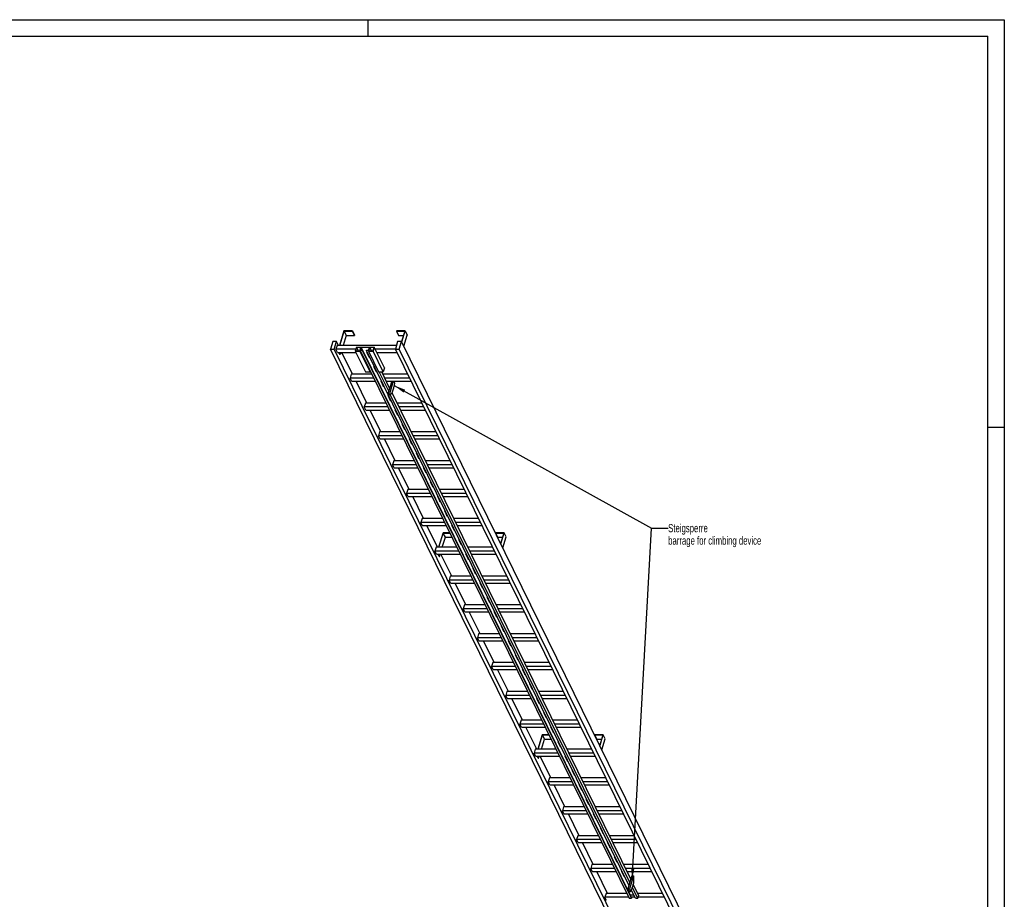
# Model space of a CAD drawing. Header units: millimetres. Extents: x 0 to 11880, y 0 to 8400.
# Tile 4 of 4: x 5940 to 11880, y 3091 to 8400. Entities that reach past the tile are written whole.
import ezdxf

# ---------------------------------------------------------------- set-up
doc = ezdxf.new("R2010")
doc.units = ezdxf.units.MM
doc.header["$LTSCALE"] = 653.4
doc.layers.get('0').update_dxf_attribs({"linetype": 'CONTINUOUS'})
doc.layers.add('053_NOTES', color=7, linetype='CONTINUOUS')
doc.styles.get("Standard").update_dxf_attribs({"font": 'txt', "width": 0.7})
doc.dimstyles.get("Standard").update_dxf_attribs({"dimtxt": 50, "dimasz": 70, "dimexe": 2, "dimexo": 1, "dimtad": 1, "dimtxsty": 'Standard', "dimblk": '_FILLED', "dimblk1": '_FILLED', "dimblk2": '_FILLED', "dimcen": 0.09, "dimazin": 2, "dimtol": 1, "dimtp": 0.01, "dimtm": 0.01, "dimtfac": 1, "dimtofl": 0, "dimtmove": 0, "dimatfit": 3, "dimldrblk": '_FILLED', "dimfxl": 1, "dimtolj": 1, "dimarcsym": 0})

# ---------------------------------------------------------------- blocks, each defined once
blk = doc.blocks.new('_FILLED')
at = {"color": 0, "linetype": 'ByBlock'}
blk.add_solid([(0, 0), (-1, 0.143), (-1, -0.143)], dxfattribs=at)

msp = doc.modelspace()

# ---------------------------------------------------------------- linework, layer by layer
at = {"color": 3, "linetype": 'Continuous'}
for p, q in [((0, 8400), (11880, 8400)), ((8040, 8400), (8040, 8300)), ((11880, 8400), (11880, 0)), ((11780, 5940), (11880, 5940))]:
    msp.add_line(p, q, dxfattribs=at)
at = {"color": 5, "linetype": 'Continuous'}
for p in [(100, 8300), (11780, 100)]:
    msp.add_line(p, (11780, 8300), dxfattribs=at)
at = {"color": 7, "linetype": 'Continuous'}
for p, q in [((7896.474, 6521.111), (7869.558, 6434.01)), ((7871.4, 6434.01), (7897.832, 6519.544)), ((7910.034, 6494.68), (7891.285, 6434.01)), ((7947.132, 6521.111), (7896.474, 6521.111)), ((7897.832, 6519.544), (7910.034, 6494.68)), ((7897.832, 6519.544), (7946.648, 6519.544)), ((7910.034, 6494.68), (7958.85, 6494.68)), ((7946.648, 6519.544), (7947.132, 6521.111)), ((7946.648, 6519.544), (7958.85, 6494.68)), ((7947.132, 6521.111), (7959.334, 6496.247)), ((7958.85, 6494.68), (7959.334, 6496.247)), ((8214.24, 6521.111), (8213.756, 6519.544)), ((8213.756, 6519.544), (8225.958, 6494.68)), ((8213.756, 6519.544), (8262.572, 6519.544)), ((8264.898, 6521.111), (8214.24, 6521.111)), ((8225.958, 6494.68), (8254.889, 6494.68)), ((8262.572, 6519.544), (8243.251, 6457.021)), ((8244.385, 6454.729), (8264.898, 6521.111)), ((8256.586, 6429.864), (8277.1, 6496.247)), ((8264.898, 6521.111), (8277.1, 6496.247)), ((7828.784, 6457.017), (7814.987, 6412.368)), ((7851.811, 6457.017), (7828.784, 6457.017)), ((7838.013, 6412.368), (7851.811, 6457.017)), ((7854.644, 6434.01), (7847.382, 6410.51)), ((7863.101, 6434.01), (7851.811, 6457.017)), ((8213.126, 6434.01), (7854.644, 6434.01)), ((7972.047, 6422.864), (7964.785, 6399.364)), ((7972.726, 6422.081), (7965.949, 6400.148)), ((7972.047, 6422.864), (8078.891, 6422.864)), ((7972.726, 6422.081), (7983.49, 6400.148)), ((7998.516, 6422.081), (7972.726, 6422.081)), ((7991.738, 6400.148), (7998.516, 6422.081)), ((8000.383, 6422.159), (7995.057, 6404.926)), ((8000.383, 6422.159), (9623.205, 3115.194)), ((8050.12, 6422.159), (8000.383, 6422.159)), ((8044.794, 6404.926), (8050.12, 6422.159)), ((8051.938, 6422.081), (8045.16, 6400.148)), ((8051.938, 6422.081), (8062.701, 6400.148)), ((8077.727, 6422.081), (8051.938, 6422.081)), ((8070.95, 6400.148), (8077.727, 6422.081)), ((8078.891, 6422.864), (8071.629, 6399.364)), ((8139.899, 6298.542), (8078.891, 6422.864)), ((8220.235, 6457.017), (8206.438, 6412.368)), ((8243.262, 6457.017), (8220.235, 6457.017)), ((8229.464, 6412.368), (8243.262, 6457.017)), ((10137.572, 2596.819), (8243.262, 6457.017)), ((9709.297, 2552.17), (7814.987, 6412.368)), ((7814.987, 6412.368), (7838.013, 6412.368)), ((9732.323, 2552.17), (7838.013, 6412.368)), ((7856.533, 6391.862), (7847.382, 6410.51)), ((7968.23, 6410.51), (7847.382, 6410.51)), ((7856.533, 6391.862), (7968.467, 6391.862)), ((7872.366, 6378.748), (7865.93, 6391.862)), ((7867.772, 6391.862), (7874.208, 6378.748)), ((7872.366, 6378.748), (7874.208, 6378.748)), ((7878.261, 6391.862), (7874.208, 6378.748)), ((7948.513, 6259.959), (7883.784, 6391.862)), ((7964.785, 6399.364), (8025.794, 6275.042)), ((7992.417, 6399.364), (7964.785, 6399.364)), ((7965.949, 6400.148), (7991.738, 6400.148)), ((7993.894, 6404.143), (7992.417, 6399.364)), ((8053.426, 6275.042), (7992.417, 6399.364)), ((7993.894, 6404.143), (9616.717, 3097.178)), ((8007.71, 6404.143), (7993.894, 6404.143)), ((7995.057, 6404.926), (8007.952, 6404.926)), ((8007.952, 6404.926), (8007.71, 6404.143)), ((9630.533, 3097.178), (8007.71, 6404.143)), ((8007.952, 6404.926), (9630.775, 3097.961)), ((8031.657, 6404.143), (8031.899, 6404.926)), ((9615.676, 3176.252), (8031.657, 6404.143)), ((8045.473, 6404.143), (8031.657, 6404.143)), ((8031.899, 6404.926), (8044.794, 6404.926)), ((8032.531, 6394.187), (8047.783, 6363.106)), ((8036.543, 6394.187), (8032.531, 6394.187)), ((8033.094, 6394.187), (8048.001, 6363.811)), ((8034.235, 6391.862), (8037.684, 6391.862)), ((8045.473, 6404.143), (8043.997, 6399.364)), ((8043.997, 6399.364), (8105.005, 6275.042)), ((8071.629, 6399.364), (8043.997, 6399.364)), ((8045.16, 6400.148), (8070.95, 6400.148)), ((8047.783, 6363.106), (8048.001, 6363.811)), ((8047.783, 6363.106), (8051.795, 6363.106)), ((8048.001, 6363.811), (8051.449, 6363.811)), ((8132.637, 6275.042), (8071.629, 6399.364)), ((8207.349, 6410.51), (8084.953, 6410.51)), ((8094.104, 6391.862), (8216.5, 6391.862)), ((10100.748, 2552.17), (8206.438, 6412.368)), ((8206.438, 6412.368), (8229.464, 6412.368)), ((10123.774, 2552.17), (8229.464, 6412.368)), ((8075.236, 6307.161), (8090.489, 6276.081)), ((8079.249, 6307.161), (8075.236, 6307.161)), ((8075.8, 6307.161), (8090.706, 6276.786)), ((8139.899, 6298.542), (8132.637, 6275.042)), ((7940.056, 6259.959), (7932.794, 6236.46)), ((8064.649, 6259.959), (7940.056, 6259.959)), ((8025.794, 6275.042), (8053.426, 6275.042)), ((8054.902, 6279.821), (8053.426, 6275.042)), ((8090.489, 6276.081), (8090.706, 6276.786)), ((8090.489, 6276.081), (8094.501, 6276.081)), ((8090.706, 6276.786), (8094.155, 6276.786)), ((8105.005, 6275.042), (8132.637, 6275.042)), ((8166.117, 6158.296), (8108.827, 6275.042)), ((8171.903, 6177.017), (8123.799, 6275.042)), ((8281.229, 6259.959), (8131.201, 6259.959)), ((7941.945, 6217.811), (7932.794, 6236.46)), ((8076.181, 6236.46), (7932.794, 6236.46)), ((7941.945, 6217.811), (8085.332, 6217.811)), ((8033.925, 6085.909), (7969.196, 6217.811)), ((8117.942, 6220.136), (8133.194, 6189.055)), ((8121.955, 6220.136), (8117.942, 6220.136)), ((8118.506, 6220.136), (8133.412, 6189.76)), ((8119.647, 6217.811), (8123.096, 6217.811)), ((8133.194, 6189.055), (8133.412, 6189.76)), ((8133.194, 6189.055), (8137.207, 6189.055)), ((8133.412, 6189.76), (8136.861, 6189.76)), ((8292.761, 6236.46), (8142.733, 6236.46)), ((8151.884, 6217.811), (8301.912, 6217.811)), ((8184.509, 6217.811), (8161.252, 6142.551)), ((8193.72, 6217.811), (8170.462, 6142.551)), ((8186.876, 6147.403), (8196.558, 6178.736)), ((8202.295, 6205.344), (8196.177, 6217.811)), ((8196.558, 6178.736), (8202.295, 6205.344)), ((8160.648, 6133.111), (8175.9, 6102.03)), ((8164.661, 6133.111), (8160.648, 6133.111)), ((8161.212, 6133.111), (8176.118, 6102.735)), ((8161.252, 6142.551), (8164.302, 6136.335)), ((8161.252, 6142.551), (8170.462, 6142.551)), ((8164.302, 6136.335), (8173.513, 6136.335)), ((8170.462, 6142.551), (8173.513, 6136.335)), ((8173.513, 6136.335), (8186.876, 6147.403)), ((9621.015, 3193.527), (8175.917, 6138.326)), ((9626.8, 3212.249), (8186.563, 6147.143)), ((8025.467, 6085.909), (8018.205, 6062.409)), ((8027.357, 6043.76), (8018.205, 6062.409)), ((8161.593, 6062.409), (8018.205, 6062.409)), ((8150.061, 6085.909), (8025.467, 6085.909)), ((8175.9, 6102.03), (8176.118, 6102.735)), ((8175.9, 6102.03), (8179.913, 6102.03)), ((8176.118, 6102.735), (8179.567, 6102.735)), ((8366.64, 6085.909), (8216.613, 6085.909)), ((8378.172, 6062.409), (8228.145, 6062.409)), ((8027.357, 6043.76), (8170.744, 6043.76)), ((8119.336, 5911.858), (8054.608, 6043.76)), ((8203.354, 6046.085), (8218.606, 6015.005)), ((8207.367, 6046.085), (8203.354, 6046.085)), ((8203.918, 6046.085), (8218.824, 6015.71)), ((8205.059, 6043.76), (8208.507, 6043.76)), ((8218.606, 6015.005), (8218.824, 6015.71)), ((8218.606, 6015.005), (8222.619, 6015.005)), ((8218.824, 6015.71), (8222.273, 6015.71)), ((8237.296, 6043.76), (8387.324, 6043.76)), ((8246.06, 5959.06), (8261.312, 5927.979)), ((8250.072, 5959.06), (8246.06, 5959.06)), ((8246.624, 5959.06), (8261.53, 5928.684)), ((8110.879, 5911.858), (8103.617, 5888.358)), ((8112.768, 5869.71), (8103.617, 5888.358)), ((8247.004, 5888.358), (8103.617, 5888.358)), ((8235.472, 5911.858), (8110.879, 5911.858)), ((8261.312, 5927.979), (8261.53, 5928.684)), ((8261.312, 5927.979), (8265.324, 5927.979)), ((8261.53, 5928.684), (8264.979, 5928.684)), ((8452.052, 5911.858), (8302.024, 5911.858)), ((8463.584, 5888.358), (8313.556, 5888.358)), ((8112.768, 5869.71), (8256.156, 5869.71)), ((8204.748, 5737.807), (8140.02, 5869.71)), ((8288.766, 5872.034), (8304.018, 5840.954)), ((8292.778, 5872.034), (8288.766, 5872.034)), ((8289.33, 5872.034), (8304.236, 5841.659)), ((8290.47, 5869.71), (8293.919, 5869.71)), ((8304.018, 5840.954), (8304.236, 5841.659)), ((8304.018, 5840.954), (8308.03, 5840.954)), ((8304.236, 5841.659), (8307.684, 5841.659)), ((8322.708, 5869.71), (8472.735, 5869.71)), ((8331.472, 5785.009), (8346.724, 5753.929)), ((8335.484, 5785.009), (8331.472, 5785.009)), ((8332.035, 5785.009), (8346.942, 5754.634)), ((8196.291, 5737.807), (8189.029, 5714.307)), ((8198.18, 5695.659), (8189.029, 5714.307)), ((8332.416, 5714.307), (8189.029, 5714.307)), ((8320.884, 5737.807), (8196.291, 5737.807)), ((8346.724, 5753.929), (8346.942, 5754.634)), ((8346.724, 5753.929), (8350.736, 5753.929)), ((8346.942, 5754.634), (8350.39, 5754.634)), ((8537.464, 5737.807), (8387.436, 5737.807)), ((8548.996, 5714.307), (8398.968, 5714.307)), ((8198.18, 5695.659), (8341.567, 5695.659)), ((8290.16, 5563.756), (8225.431, 5695.659)), ((8374.178, 5697.984), (8389.43, 5666.903)), ((8378.19, 5697.984), (8374.178, 5697.984)), ((8374.741, 5697.984), (8389.647, 5667.608)), ((8375.882, 5695.659), (8379.331, 5695.659)), ((8389.43, 5666.903), (8389.647, 5667.608)), ((8389.43, 5666.903), (8393.442, 5666.903)), ((8389.647, 5667.608), (8393.096, 5667.608)), ((8408.119, 5695.659), (8558.147, 5695.659)), ((8416.883, 5610.958), (8432.135, 5579.878)), ((8420.896, 5610.958), (8416.883, 5610.958)), ((8417.447, 5610.958), (8432.353, 5580.583)), ((8281.702, 5563.756), (8274.44, 5540.256)), ((8283.592, 5521.608), (8274.44, 5540.256)), ((8417.828, 5540.256), (8274.44, 5540.256)), ((8406.296, 5563.756), (8281.702, 5563.756)), ((8432.135, 5579.878), (8432.353, 5580.583)), ((8432.135, 5579.878), (8436.148, 5579.878)), ((8432.353, 5580.583), (8435.802, 5580.583)), ((8622.876, 5563.756), (8472.848, 5563.756)), ((8634.408, 5540.256), (8484.38, 5540.256)), ((8283.592, 5521.608), (8426.979, 5521.608)), ((8375.571, 5389.705), (8310.843, 5521.608)), ((8459.589, 5523.933), (8474.841, 5492.852)), ((8463.602, 5523.933), (8459.589, 5523.933)), ((8460.153, 5523.933), (8475.059, 5493.557)), ((8461.294, 5521.608), (8464.743, 5521.608)), ((8474.841, 5492.852), (8475.059, 5493.557)), ((8474.841, 5492.852), (8478.854, 5492.852)), ((8475.059, 5493.557), (8478.508, 5493.557)), ((8493.531, 5521.608), (8643.559, 5521.608)), ((8502.295, 5436.907), (8517.547, 5405.827)), ((8506.308, 5436.907), (8502.295, 5436.907)), ((8502.859, 5436.907), (8517.765, 5406.532)), ((8517.547, 5405.827), (8517.765, 5406.532)), ((8517.547, 5405.827), (8521.56, 5405.827)), ((8517.765, 5406.532), (8521.214, 5406.532)), ((8367.114, 5389.705), (8359.852, 5366.206)), ((8369.003, 5347.557), (8359.852, 5366.206)), ((8503.239, 5366.206), (8359.852, 5366.206)), ((8491.707, 5389.705), (8367.114, 5389.705)), ((8369.003, 5347.557), (8512.391, 5347.557)), ((8460.983, 5215.655), (8396.255, 5347.557)), ((8545.001, 5349.882), (8560.253, 5318.802)), ((8549.013, 5349.882), (8545.001, 5349.882)), ((8545.565, 5349.882), (8560.471, 5319.507)), ((8546.706, 5347.557), (8550.154, 5347.557)), ((8708.287, 5389.705), (8558.259, 5389.705)), ((8719.819, 5366.206), (8569.791, 5366.206)), ((8578.943, 5347.557), (8728.971, 5347.557)), ((8494.356, 5302.755), (8467.44, 5215.655)), ((8469.282, 5215.655), (8495.714, 5301.189)), ((8534.376, 5302.755), (8494.356, 5302.755)), ((8507.916, 5276.324), (8495.714, 5301.189)), ((8495.714, 5301.189), (8535.145, 5301.189)), ((8560.253, 5318.802), (8560.471, 5319.507)), ((8560.253, 5318.802), (8564.266, 5318.802)), ((8560.471, 5319.507), (8563.92, 5319.507)), ((8812.122, 5302.755), (8811.638, 5301.189)), ((8823.84, 5276.324), (8811.638, 5301.189)), ((8811.638, 5301.189), (8860.454, 5301.189)), ((8862.781, 5302.755), (8812.122, 5302.755)), ((8860.454, 5301.189), (8841.137, 5238.677)), ((8842.267, 5236.373), (8862.781, 5302.755)), ((8874.982, 5277.891), (8862.781, 5302.755)), ((8489.167, 5215.655), (8507.916, 5276.324)), ((8507.916, 5276.324), (8547.347, 5276.324)), ((8587.707, 5262.857), (8602.959, 5231.776)), ((8591.719, 5262.857), (8587.707, 5262.857)), ((8588.271, 5262.857), (8603.177, 5232.481)), ((8602.959, 5231.776), (8603.177, 5232.481)), ((8602.959, 5231.776), (8606.971, 5231.776)), ((8603.177, 5232.481), (8606.625, 5232.481)), ((8823.84, 5276.324), (8852.771, 5276.324)), ((8854.469, 5211.509), (8874.982, 5277.891)), ((8452.526, 5215.655), (8445.264, 5192.155)), ((8454.415, 5173.507), (8445.264, 5192.155)), ((8588.651, 5192.155), (8445.264, 5192.155)), ((8577.119, 5215.655), (8452.526, 5215.655)), ((8454.415, 5173.507), (8597.802, 5173.507)), ((8470.248, 5160.392), (8463.812, 5173.507)), ((8472.09, 5160.392), (8465.654, 5173.507)), ((8472.09, 5160.392), (8476.143, 5173.507)), ((8546.395, 5041.604), (8481.667, 5173.507)), ((8630.413, 5175.831), (8645.665, 5144.751)), ((8634.425, 5175.831), (8630.413, 5175.831)), ((8630.976, 5175.831), (8645.883, 5145.456)), ((8632.117, 5173.507), (8635.566, 5173.507)), ((8793.699, 5215.655), (8643.671, 5215.655)), ((8805.231, 5192.155), (8655.203, 5192.155)), ((8664.354, 5173.507), (8814.382, 5173.507)), ((8470.248, 5160.392), (8472.09, 5160.392)), ((8645.665, 5144.751), (8645.883, 5145.456)), ((8645.665, 5144.751), (8649.677, 5144.751)), ((8645.883, 5145.456), (8649.331, 5145.456)), ((8673.119, 5088.806), (8688.371, 5057.725)), ((8677.131, 5088.806), (8673.119, 5088.806)), ((8673.682, 5088.806), (8688.588, 5058.43)), ((8688.371, 5057.725), (8688.588, 5058.43)), ((8688.371, 5057.725), (8692.383, 5057.725)), ((8688.588, 5058.43), (8692.037, 5058.43)), ((8537.938, 5041.604), (8530.676, 5018.104)), ((8539.827, 4999.456), (8530.676, 5018.104)), ((8674.063, 5018.104), (8530.676, 5018.104)), ((8662.531, 5041.604), (8537.938, 5041.604)), ((8539.827, 4999.456), (8683.214, 4999.456)), ((8631.807, 4867.553), (8567.078, 4999.456)), ((8715.824, 5001.78), (8731.076, 4970.7)), ((8719.837, 5001.78), (8715.824, 5001.78)), ((8716.388, 5001.78), (8731.294, 4971.405)), ((8717.529, 4999.456), (8720.978, 4999.456)), ((8879.111, 5041.604), (8729.083, 5041.604)), ((8890.643, 5018.104), (8740.615, 5018.104)), ((8749.766, 4999.456), (8899.794, 4999.456)), ((8731.076, 4970.7), (8731.294, 4971.405)), ((8731.076, 4970.7), (8735.089, 4970.7)), ((8731.294, 4971.405), (8734.743, 4971.405)), ((8758.53, 4914.755), (8773.782, 4883.675)), ((8762.543, 4914.755), (8758.53, 4914.755)), ((8759.094, 4914.755), (8774, 4884.38)), ((8773.782, 4883.675), (8774, 4884.38)), ((8773.782, 4883.675), (8777.795, 4883.675)), ((8774, 4884.38), (8777.449, 4884.38)), ((8623.349, 4867.553), (8616.087, 4844.053)), ((8625.239, 4825.405), (8616.087, 4844.053)), ((8759.475, 4844.053), (8616.087, 4844.053)), ((8747.943, 4867.553), (8623.349, 4867.553)), ((8625.239, 4825.405), (8768.626, 4825.405)), ((8717.218, 4693.502), (8652.49, 4825.405)), ((8801.236, 4827.73), (8816.488, 4796.649)), ((8805.249, 4827.73), (8801.236, 4827.73)), ((8801.8, 4827.73), (8816.706, 4797.354)), ((8802.941, 4825.405), (8806.389, 4825.405)), ((8964.522, 4867.553), (8814.495, 4867.553)), ((8976.054, 4844.053), (8826.027, 4844.053)), ((8835.178, 4825.405), (8985.206, 4825.405)), ((8816.488, 4796.649), (8816.706, 4797.354)), ((8816.488, 4796.649), (8820.501, 4796.649)), ((8816.706, 4797.354), (8820.155, 4797.354)), ((8708.761, 4693.502), (8701.499, 4670.002)), ((8833.354, 4693.502), (8708.761, 4693.502)), ((8843.942, 4740.704), (8859.194, 4709.624)), ((8847.954, 4740.704), (8843.942, 4740.704)), ((8844.506, 4740.704), (8859.412, 4710.329)), ((8859.194, 4709.624), (8859.412, 4710.329)), ((8859.194, 4709.624), (8863.207, 4709.624)), ((8859.412, 4710.329), (8862.861, 4710.329)), ((9049.934, 4693.502), (8899.906, 4693.502)), ((8710.65, 4651.354), (8701.499, 4670.002)), ((8844.886, 4670.002), (8701.499, 4670.002)), ((8710.65, 4651.354), (8854.038, 4651.354)), ((8802.63, 4519.451), (8737.902, 4651.354)), ((8886.648, 4653.679), (8901.9, 4622.598)), ((8890.66, 4653.679), (8886.648, 4653.679)), ((8887.212, 4653.679), (8902.118, 4623.303)), ((8888.352, 4651.354), (8891.801, 4651.354)), ((9061.466, 4670.002), (8911.438, 4670.002)), ((8920.59, 4651.354), (9070.617, 4651.354)), ((8901.9, 4622.598), (8902.118, 4623.303)), ((8901.9, 4622.598), (8905.912, 4622.598)), ((8902.118, 4623.303), (8905.566, 4623.303)), ((8794.173, 4519.451), (8786.911, 4495.952)), ((8918.766, 4519.451), (8794.173, 4519.451)), ((8929.354, 4566.653), (8944.606, 4535.573)), ((8933.366, 4566.653), (8929.354, 4566.653)), ((8929.918, 4566.653), (8944.824, 4536.278)), ((8944.606, 4535.573), (8944.824, 4536.278)), ((8944.606, 4535.573), (8948.618, 4535.573)), ((8944.824, 4536.278), (8948.272, 4536.278)), ((9135.346, 4519.451), (8985.318, 4519.451)), ((8796.062, 4477.303), (8786.911, 4495.952)), ((8930.298, 4495.952), (8786.911, 4495.952)), ((8796.062, 4477.303), (8939.449, 4477.303)), ((8888.042, 4345.401), (8823.313, 4477.303)), ((8976.072, 4479.628), (8972.06, 4479.628)), ((8972.06, 4479.628), (8987.312, 4448.548)), ((8972.623, 4479.628), (8987.53, 4449.253)), ((8973.764, 4477.303), (8977.213, 4477.303)), ((9146.878, 4495.952), (8996.85, 4495.952)), ((9006.001, 4477.303), (9156.029, 4477.303)), ((8987.312, 4448.548), (8987.53, 4449.253)), ((8987.312, 4448.548), (8991.324, 4448.548)), ((8987.53, 4449.253), (8990.978, 4449.253)), ((8879.585, 4345.401), (8872.323, 4321.901)), ((9004.178, 4345.401), (8879.585, 4345.401)), ((9018.778, 4392.603), (9014.765, 4392.603)), ((9014.765, 4392.603), (9030.018, 4361.522)), ((9015.329, 4392.603), (9030.235, 4362.227)), ((9030.018, 4361.522), (9030.235, 4362.227)), ((9030.018, 4361.522), (9034.03, 4361.522)), ((9030.235, 4362.227), (9033.684, 4362.227)), ((9220.758, 4345.401), (9070.73, 4345.401)), ((9015.71, 4321.901), (8872.323, 4321.901)), ((8881.474, 4303.253), (8872.323, 4321.901)), ((8881.474, 4303.253), (9024.861, 4303.253)), ((8973.454, 4171.35), (8908.725, 4303.253)), ((9061.484, 4305.577), (9057.471, 4305.577)), ((9057.471, 4305.577), (9072.723, 4274.497)), ((9058.035, 4305.577), (9072.941, 4275.202)), ((9059.176, 4303.253), (9062.625, 4303.253)), ((9232.29, 4321.901), (9082.262, 4321.901)), ((9091.413, 4303.253), (9241.441, 4303.253)), ((9072.723, 4274.497), (9072.941, 4275.202)), ((9072.723, 4274.497), (9076.736, 4274.497)), ((9072.941, 4275.202), (9076.39, 4275.202)), ((9104.19, 4218.552), (9100.177, 4218.552)), ((9100.177, 4218.552), (9115.429, 4187.471)), ((9100.741, 4218.552), (9115.647, 4188.176)), ((8964.996, 4171.35), (8957.734, 4147.85)), ((9089.589, 4171.35), (8964.996, 4171.35)), ((9115.429, 4187.471), (9115.647, 4188.176)), ((9115.429, 4187.471), (9119.442, 4187.471)), ((9115.647, 4188.176), (9119.096, 4188.176)), ((9306.169, 4171.35), (9156.141, 4171.35)), ((9101.122, 4147.85), (8957.734, 4147.85)), ((8966.886, 4129.202), (8957.734, 4147.85)), ((8966.886, 4129.202), (9110.273, 4129.202)), ((9058.865, 3997.299), (8994.137, 4129.202)), ((9146.895, 4131.526), (9142.883, 4131.526)), ((9142.883, 4131.526), (9158.135, 4100.446)), ((9143.447, 4131.526), (9158.353, 4101.151)), ((9144.588, 4129.202), (9148.036, 4129.202)), ((9158.135, 4100.446), (9158.353, 4101.151)), ((9158.135, 4100.446), (9162.148, 4100.446)), ((9158.353, 4101.151), (9161.802, 4101.151)), ((9317.701, 4147.85), (9167.674, 4147.85)), ((9176.825, 4129.202), (9326.853, 4129.202)), ((9092.238, 4084.4), (9065.322, 3997.299)), ((9067.164, 3997.299), (9093.596, 4082.833)), ((9087.049, 3997.299), (9105.798, 4057.969)), ((9132.258, 4084.4), (9092.238, 4084.4)), ((9093.596, 4082.833), (9133.027, 4082.833)), ((9105.798, 4057.969), (9093.596, 4082.833)), ((9105.798, 4057.969), (9145.229, 4057.969)), ((9189.601, 4044.501), (9185.589, 4044.501)), ((9185.589, 4044.501), (9200.841, 4013.421)), ((9186.153, 4044.501), (9201.059, 4014.126)), ((9410.004, 4084.4), (9409.52, 4082.833)), ((9409.52, 4082.833), (9458.336, 4082.833)), ((9421.722, 4057.969), (9409.52, 4082.833)), ((9460.663, 4084.4), (9410.004, 4084.4)), ((9421.722, 4057.969), (9450.653, 4057.969)), ((9458.336, 4082.833), (9439.019, 4020.321)), ((9440.149, 4018.018), (9460.663, 4084.4)), ((9452.351, 3993.153), (9472.864, 4059.536)), ((9472.864, 4059.536), (9460.663, 4084.4)), ((9050.408, 3997.299), (9043.146, 3973.799)), ((9175.001, 3997.299), (9050.408, 3997.299)), ((9200.841, 4013.421), (9201.059, 4014.126)), ((9200.841, 4013.421), (9204.853, 4013.421)), ((9201.059, 4014.126), (9204.507, 4014.126)), ((9391.581, 3997.299), (9241.553, 3997.299)), ((9186.533, 3973.799), (9043.146, 3973.799)), ((9052.297, 3955.151), (9043.146, 3973.799)), ((9052.297, 3955.151), (9195.685, 3955.151)), ((9068.13, 3942.036), (9061.694, 3955.151)), ((9069.972, 3942.036), (9063.536, 3955.151)), ((9068.13, 3942.036), (9069.972, 3942.036)), ((9069.972, 3942.036), (9074.025, 3955.151)), ((9144.277, 3823.248), (9079.549, 3955.151)), ((9232.307, 3957.476), (9228.295, 3957.476)), ((9228.295, 3957.476), (9243.547, 3926.395)), ((9228.859, 3957.476), (9243.765, 3927.1)), ((9229.999, 3955.151), (9233.448, 3955.151)), ((9243.547, 3926.395), (9243.765, 3927.1)), ((9243.547, 3926.395), (9247.559, 3926.395)), ((9243.765, 3927.1), (9247.213, 3927.1)), ((9403.113, 3973.799), (9253.085, 3973.799)), ((9262.236, 3955.151), (9412.264, 3955.151)), ((9275.013, 3870.45), (9271.001, 3870.45)), ((9271.001, 3870.45), (9286.253, 3839.37)), ((9271.564, 3870.45), (9286.471, 3840.075)), ((9135.82, 3823.248), (9128.558, 3799.748)), ((9260.413, 3823.248), (9135.82, 3823.248)), ((9286.253, 3839.37), (9286.471, 3840.075)), ((9286.253, 3839.37), (9290.265, 3839.37)), ((9286.471, 3840.075), (9289.919, 3840.075)), ((9476.993, 3823.248), (9326.965, 3823.248)), ((9271.945, 3799.748), (9128.558, 3799.748)), ((9137.709, 3781.1), (9128.558, 3799.748)), ((9137.709, 3781.1), (9281.096, 3781.1)), ((9229.689, 3649.197), (9164.96, 3781.1)), ((9317.719, 3783.425), (9313.706, 3783.425)), ((9313.706, 3783.425), (9328.959, 3752.344)), ((9314.27, 3783.425), (9329.176, 3753.049)), ((9315.411, 3781.1), (9318.86, 3781.1)), ((9328.959, 3752.344), (9329.176, 3753.049)), ((9328.959, 3752.344), (9332.971, 3752.344)), ((9329.176, 3753.049), (9332.625, 3753.049)), ((9488.525, 3799.748), (9338.497, 3799.748)), ((9347.648, 3781.1), (9497.676, 3781.1)), ((9360.425, 3696.4), (9356.412, 3696.4)), ((9356.412, 3696.4), (9371.664, 3665.319)), ((9356.976, 3696.4), (9371.882, 3666.024)), ((9221.231, 3649.197), (9213.969, 3625.698)), ((9357.357, 3625.698), (9213.969, 3625.698)), ((9223.121, 3607.049), (9213.969, 3625.698)), ((9345.825, 3649.197), (9221.231, 3649.197)), ((9371.664, 3665.319), (9371.882, 3666.024)), ((9371.664, 3665.319), (9375.677, 3665.319)), ((9371.882, 3666.024), (9375.331, 3666.024)), ((9562.404, 3649.197), (9412.377, 3649.197)), ((9573.937, 3625.698), (9423.909, 3625.698)), ((9223.121, 3607.049), (9366.508, 3607.049)), ((9315.1, 3475.147), (9250.372, 3607.049)), ((9403.131, 3609.374), (9399.118, 3609.374)), ((9399.118, 3609.374), (9414.37, 3578.294)), ((9399.682, 3609.374), (9414.588, 3578.999)), ((9400.823, 3607.049), (9404.271, 3607.049)), ((9414.37, 3578.294), (9414.588, 3578.999)), ((9414.37, 3578.294), (9418.383, 3578.294)), ((9414.588, 3578.999), (9418.037, 3578.999)), ((9433.06, 3607.049), (9583.088, 3607.049)), ((9445.837, 3522.349), (9441.824, 3522.349)), ((9441.824, 3522.349), (9457.076, 3491.268)), ((9442.388, 3522.349), (9457.294, 3491.973)), ((9306.643, 3475.147), (9299.381, 3451.647)), ((9442.768, 3451.647), (9299.381, 3451.647)), ((9308.532, 3432.999), (9299.381, 3451.647)), ((9431.236, 3475.147), (9306.643, 3475.147)), ((9457.076, 3491.268), (9457.294, 3491.973)), ((9457.076, 3491.268), (9461.089, 3491.268)), ((9457.294, 3491.973), (9460.743, 3491.973)), ((9647.816, 3475.147), (9497.788, 3475.147)), ((9659.348, 3451.647), (9509.32, 3451.647)), ((9308.532, 3432.999), (9451.92, 3432.999)), ((9400.512, 3301.096), (9335.784, 3432.999)), ((9488.542, 3435.323), (9484.53, 3435.323)), ((9484.53, 3435.323), (9499.782, 3404.243)), ((9485.094, 3435.323), (9500, 3404.948)), ((9486.235, 3432.999), (9489.683, 3432.999)), ((9499.782, 3404.243), (9500, 3404.948)), ((9499.782, 3404.243), (9503.794, 3404.243)), ((9500, 3404.948), (9503.448, 3404.948)), ((9518.472, 3432.999), (9668.499, 3432.999)), ((9531.248, 3348.298), (9527.236, 3348.298)), ((9527.236, 3348.298), (9542.488, 3317.217)), ((9527.8, 3348.298), (9542.706, 3317.922)), ((9392.055, 3301.096), (9384.793, 3277.596)), ((9528.18, 3277.596), (9384.793, 3277.596)), ((9393.944, 3258.948), (9384.793, 3277.596)), ((9516.648, 3301.096), (9392.055, 3301.096)), ((9542.488, 3317.217), (9542.706, 3317.922)), ((9542.488, 3317.217), (9546.5, 3317.217)), ((9542.706, 3317.922), (9546.154, 3317.922)), ((9733.228, 3301.096), (9583.2, 3301.096)), ((9744.76, 3277.596), (9594.732, 3277.596)), ((9393.944, 3258.948), (9537.331, 3258.948)), ((9485.924, 3127.045), (9421.195, 3258.948)), ((9573.954, 3261.273), (9569.942, 3261.273)), ((9569.942, 3261.273), (9585.194, 3230.192)), ((9570.505, 3261.273), (9585.412, 3230.897)), ((9571.646, 3258.948), (9575.095, 3258.948)), ((9585.194, 3230.192), (9585.412, 3230.897)), ((9585.194, 3230.192), (9589.206, 3230.192)), ((9585.412, 3230.897), (9588.86, 3230.897)), ((9603.883, 3258.948), (9753.911, 3258.948)), ((9633.118, 3232.694), (9608.911, 3154.361)), ((9642.329, 3232.694), (9618.122, 3154.361)), ((9633.118, 3232.694), (9642.329, 3232.694)), ((9645.379, 3226.477), (9642.329, 3232.694)), ((9644.218, 3190.545), (9645.379, 3226.477)), ((9608.911, 3154.361), (9618.122, 3154.361)), ((9608.911, 3154.361), (9616.537, 3138.821)), ((9615.057, 3174.247), (9612.647, 3174.247)), ((9612.647, 3174.247), (9614.126, 3171.235)), ((9613.211, 3174.247), (9614.344, 3171.94)), ((9618.122, 3154.361), (9625.748, 3138.821)), ((9625.748, 3138.821), (9634.535, 3159.212)), ((9634.535, 3159.212), (9644.218, 3190.545)), ((9668.296, 3097.178), (9635.817, 3163.362)), ((9674.081, 3115.899), (9641.603, 3182.084)), ((9477.467, 3127.045), (9470.205, 3103.545)), ((9613.592, 3103.545), (9470.205, 3103.545)), ((9479.356, 3084.897), (9470.205, 3103.545)), ((9602.06, 3127.045), (9477.467, 3127.045)), ((9616.537, 3138.821), (9625.748, 3138.821)), ((9616.717, 3097.178), (9630.533, 3097.178)), ((9623.205, 3115.194), (9622.862, 3114.085)), ((9645.639, 3115.194), (9623.205, 3115.194)), ((9627.751, 3143.469), (9627.9, 3143.167)), ((9627.9, 3143.167), (9628.117, 3143.872)), ((9627.9, 3143.167), (9631.912, 3143.167)), ((9628.015, 3144.081), (9628.117, 3143.872)), ((9651.355, 3103.545), (9628.034, 3103.545)), ((9628.117, 3143.872), (9631.566, 3143.872)), ((9654.48, 3097.178), (9629.627, 3147.823)), ((9630.533, 3097.178), (9630.775, 3097.961)), ((9654.48, 3097.178), (9668.296, 3097.178)), ((9674.081, 3115.899), (9668.296, 3097.178)), ((9818.64, 3127.045), (9668.612, 3127.045)), ((9830.172, 3103.545), (9670.264, 3103.545))]:
    msp.add_line(p, q, dxfattribs=at)

# ---------------------------------------------------------------- texts
at = {"layer": '053_NOTES', "color": 2, "linetype": 'Continuous', "insert": (9852.038, 5356.429), "char_height": 50, "width": 1396.42857, "attachment_point": 1, "line_spacing_factor": 0.9}
msp.add_mtext('Steigsperre\\Pbarrage for climbing device', dxfattribs=at)

# ---------------------------------------------------------------- leaders
at = {"layer": '053_NOTES', "color": 2, "linetype": 'Continuous', "annotation_type": 0, "has_hookline": 1, "hookline_direction": 1, "text_width": 846.929}
for points in [[(8199.406, 6191.943), (9752.038, 5331.429), (9852.038, 5331.429)], [(9634.736, 3208.125), (9752.038, 5331.429), (9852.038, 5331.429)]]:
    msp.add_leader(points, dimstyle='Standard', override={"dimtad": 0}, dxfattribs=at)

doc.saveas('drawing.dxf')
